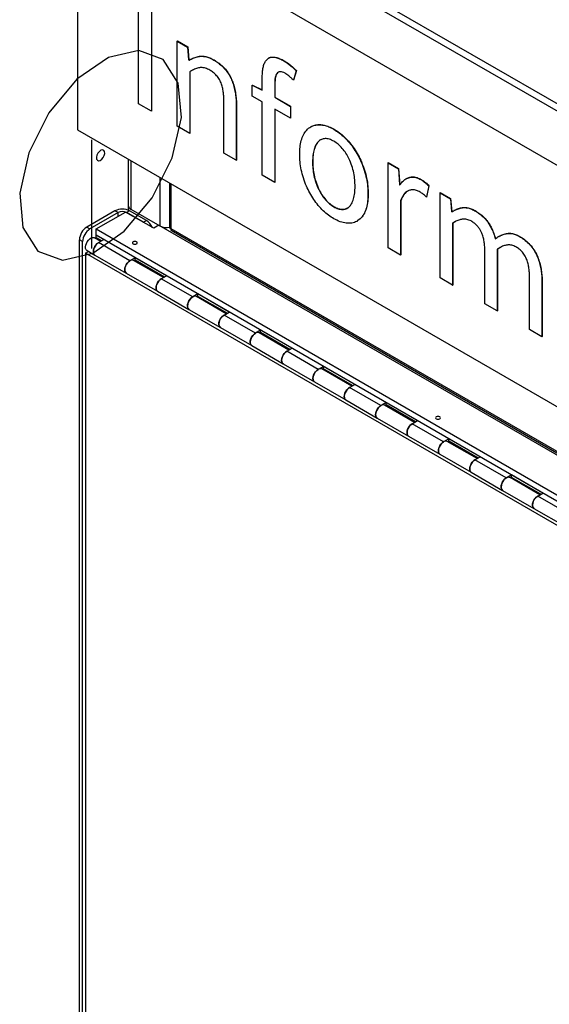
# Model space of a CAD drawing. Header units: millimetres. Extents: x 7 to 291, y 7 to 204.
# Tile 8 of 11: x 254 to 261, y 180 to 193. Entities that reach past the tile are written whole.
import ezdxf

# ---------------------------------------------------------------- set-up
doc = ezdxf.new("R2010")
doc.units = ezdxf.units.MM

msp = doc.modelspace()

# ---------------------------------------------------------------- linework, layer by layer
at = {"color": 7, "linetype": 'Continuous', "lineweight": 25}
for p, q in [((281.14115, 180.40928), (255.34589, 195.30057)), ((281.226, 180.45827), (255.43075, 195.34955)), ((280.50475, 180.0419), (254.7095, 194.93318)), ((254.7095, 194.93318), (254.7095, 191.66702)), ((255.5381, 192.01896), (255.5381, 193.57447)), ((255.71071, 193.47483), (255.71071, 191.91932)), ((255.71354, 193.47646), (255.71354, 191.92095)), ((256.06039, 192.86984), (256.06322, 192.87148)), ((256.06039, 192.86984), (256.20003, 192.78923)), ((256.06039, 191.71745), (256.06039, 192.86984)), ((256.06322, 192.87148), (256.20286, 192.79087)), ((256.20003, 192.78923), (256.20286, 192.79087)), ((256.20003, 192.78923), (256.21429, 192.61495)), ((256.20286, 192.79087), (256.21712, 192.61658)), ((257.30077, 192.64035), (257.29724, 192.63831)), ((256.21429, 192.61495), (256.21712, 192.61658)), ((256.21429, 192.61495), (256.22053, 192.61135)), ((256.21712, 192.61658), (256.22336, 192.61298)), ((256.22053, 192.61135), (256.22336, 192.61298)), ((256.55536, 192.61258), (256.55819, 192.61421)), ((257.5025, 192.60169), (257.50533, 192.60333)), ((256.22885, 192.45491), (256.22885, 191.6202)), ((256.23168, 192.45654), (256.23168, 191.62183)), ((257.21105, 192.20558), (257.21105, 192.3881)), ((257.66888, 192.46791), (257.63204, 192.33959)), ((257.67171, 192.46954), (257.63487, 192.34123)), ((257.66888, 192.46791), (257.67171, 192.46954)), ((257.07528, 192.2723), (257.07811, 192.27393)), ((257.07528, 192.12512), (257.07528, 192.2723)), ((257.07528, 192.2723), (257.21105, 192.20558)), ((257.07811, 192.27393), (257.21105, 192.20861)), ((257.37921, 192.29102), (257.38204, 192.29266)), ((257.37921, 192.29102), (257.37921, 192.10851)), ((257.38204, 192.29266), (257.38204, 192.11014)), ((257.63204, 192.33959), (257.63487, 192.34123)), ((257.21105, 192.04674), (257.07528, 192.12512)), ((257.37921, 192.10851), (257.38204, 192.11014)), ((257.37921, 192.10851), (257.59074, 191.98639)), ((257.38204, 192.11014), (257.59357, 191.98803)), ((255.71071, 191.91932), (255.5381, 192.01896)), ((256.69083, 191.3535), (256.69083, 192.05784)), ((256.85929, 191.98667), (256.86212, 191.9883)), ((256.85929, 191.98667), (256.85929, 191.25626)), ((256.86212, 191.9883), (256.86212, 191.25789)), ((257.21105, 191.05319), (257.21105, 192.04674)), ((257.59074, 191.98639), (257.59357, 191.98803)), ((257.59074, 191.98639), (257.59074, 191.82755)), ((257.59357, 191.98803), (257.59357, 191.82918)), ((255.71071, 191.91932), (255.71354, 191.92095)), ((257.59074, 191.82755), (257.37921, 191.94966)), ((257.37921, 191.94966), (257.37921, 190.95611)), ((257.38204, 191.94803), (257.38204, 190.95775)), ((257.59074, 191.82755), (257.59357, 191.82918)), ((256.22885, 191.6202), (256.06039, 191.71745)), ((257.87012, 191.71104), (257.86659, 191.709)), ((254.7095, 191.66702), (280.50475, 176.77574)), ((256.22885, 191.6202), (256.23168, 191.62183)), ((258.1787, 191.67545), (258.18152, 191.67708)), ((256.85929, 191.25626), (256.69083, 191.3535)), ((255.3956, 191.27094), (255.3956, 190.64628)), ((256.85929, 191.25626), (256.86212, 191.25789)), ((257.89111, 191.23457), (257.89393, 191.2362)), ((258.91253, 191.22334), (258.91535, 191.22498)), ((258.91253, 191.22334), (259.05216, 191.14273)), ((258.91253, 190.07095), (258.91253, 191.22334)), ((258.91535, 191.22498), (259.05499, 191.14437)), ((257.37921, 190.95611), (257.21105, 191.05319)), ((259.05216, 191.14273), (259.05499, 191.14437)), ((259.05216, 191.14273), (259.06642, 190.92591)), ((259.05499, 191.14437), (259.06925, 190.92754)), ((255.95765, 190.94648), (255.95765, 190.34696)), ((257.37921, 190.95611), (257.38204, 190.95775)), ((259.06642, 190.92591), (259.06925, 190.92754)), ((259.06642, 190.92591), (259.07266, 190.92231)), ((259.06925, 190.92754), (259.07549, 190.92394)), ((259.16008, 191.00823), (259.15655, 191.00619)), ((259.35609, 190.99575), (259.35892, 190.99739)), ((259.46275, 190.91051), (259.43007, 190.75852)), ((259.46558, 190.91214), (259.4329, 190.76015)), ((259.46275, 190.91051), (259.46558, 190.91214)), ((258.64068, 190.80185), (258.64351, 190.80348)), ((259.43007, 190.75852), (259.4329, 190.76015)), ((259.61605, 190.81721), (259.61888, 190.81884)), ((259.61605, 190.81721), (259.75569, 190.7366)), ((259.61605, 189.66481), (259.61605, 190.81721)), ((259.61888, 190.81884), (259.75852, 190.73823)), ((258.1787, 190.62735), (258.18152, 190.62898)), ((259.08098, 190.71372), (259.08381, 190.71535)), ((259.08098, 190.71372), (259.08098, 189.9737)), ((259.08381, 190.71535), (259.08381, 189.97533)), ((259.75569, 190.7366), (259.75852, 190.73823)), ((259.75569, 190.7366), (259.76995, 190.56231)), ((259.75852, 190.73823), (259.77278, 190.56395)), ((255.21861, 190.57281), (254.83678, 190.35238)), ((255.26104, 190.54831), (254.8792, 190.32788)), ((254.96406, 190.32788), (255.36004, 190.55648)), ((255.26104, 190.54831), (255.21861, 190.57281)), ((255.74187, 190.33605), (255.36004, 190.55648)), ((255.4166, 190.57281), (255.37418, 190.54831)), ((255.60045, 190.41769), (255.37418, 190.54831)), ((255.3956, 190.61758), (255.3956, 190.58278)), ((255.64288, 190.44218), (255.4166, 190.57281)), ((255.43075, 190.5973), (255.82673, 190.3687)), ((259.76995, 190.56231), (259.77278, 190.56395)), ((259.76995, 190.56231), (259.77619, 190.55871)), ((259.77278, 190.56395), (259.77902, 190.56034)), ((259.80611, 190.57714), (259.80258, 190.5751)), ((260.08636, 190.57418), (260.08918, 190.57581)), ((255.60045, 190.41769), (255.64288, 190.44218)), ((255.81258, 190.37687), (255.74187, 190.33605)), ((255.81258, 190.37687), (267.77683, 183.47006)), ((258.49357, 190.43298), (258.49711, 190.43502)), ((259.78451, 190.40227), (259.78733, 190.4039)), ((259.78451, 190.40227), (259.78451, 189.56756)), ((259.8254, 190.42777), (259.78733, 190.4039)), ((259.78733, 190.4039), (259.78733, 189.5692)), ((254.83678, 190.35238), (254.8792, 190.32788)), ((254.96406, 190.24623), (254.96123, 190.2446)), ((255.06729, 190.18337), (254.96123, 190.2446)), ((254.96123, 190.2446), (254.96123, 190.21194)), ((254.96406, 190.32788), (267.69198, 182.98021)), ((254.96406, 190.24623), (254.96406, 190.32788)), ((254.96406, 190.24623), (267.66691, 182.91303)), ((255.97522, 190.33197), (280.51182, 176.16729)), ((255.97941, 190.30926), (280.53249, 176.13507)), ((260.40431, 190.22191), (260.40078, 190.21986)), ((260.69006, 190.22567), (260.69289, 190.2273)), ((254.78021, 190.15642), (254.73778, 190.18091)), ((254.73778, 172.98456), (254.73778, 190.18091)), ((254.78021, 172.96007), (254.78021, 190.15642)), ((255.02587, 190.15945), (254.94051, 190.20873)), ((255.039, 190.16704), (254.96123, 190.21194)), ((254.99658, 190.14255), (255.06729, 190.18337)), ((255.42085, 189.89762), (254.99658, 190.14255)), ((254.81981, 189.99965), (254.86123, 190.02356)), ((267.54773, 182.65198), (254.81981, 189.99965)), ((254.81981, 189.99965), (254.81981, 172.98294)), ((254.84052, 190.03552), (254.94659, 189.97429)), ((254.94659, 189.97429), (255.37085, 189.72936)), ((259.08098, 189.9737), (258.91253, 190.07095)), ((259.08098, 189.9737), (259.08381, 189.97533)), ((260.22183, 189.3151), (260.22183, 190.01944)), ((260.39029, 190.05256), (260.39312, 190.05419)), ((260.39029, 190.05256), (260.39029, 189.21785)), ((260.43118, 190.07806), (260.39312, 190.05419)), ((260.39312, 190.05419), (260.39312, 189.21949)), ((255.49156, 189.93844), (255.42085, 189.89762)), ((255.8744, 189.66961), (255.47084, 189.90257)), ((255.47842, 189.8982), (255.49156, 189.90578)), ((255.91582, 189.69352), (255.49156, 189.93844)), ((255.49156, 189.90578), (255.49156, 189.93844)), ((255.88753, 189.67719), (255.49156, 189.90578)), ((255.37085, 189.72936), (255.79512, 189.48444)), ((255.84511, 189.6527), (255.91582, 189.69352)), ((256.26938, 189.40778), (255.84511, 189.6527)), ((259.78451, 189.56756), (259.61605, 189.66481)), ((259.78451, 189.56756), (259.78733, 189.5692)), ((260.82553, 188.96659), (260.82553, 189.67093)), ((260.99399, 189.59975), (260.99682, 189.60139)), ((260.99399, 189.59975), (260.99399, 188.86934)), ((260.99682, 189.60139), (260.99682, 188.87098)), ((255.79512, 189.48444), (256.21938, 189.23952)), ((256.34009, 189.4486), (256.26938, 189.40778)), ((256.76435, 189.20368), (256.34009, 189.4486)), ((256.34009, 189.41594), (256.34009, 189.4486)), ((256.72293, 189.17976), (256.31937, 189.41273)), ((256.32695, 189.40835), (256.34009, 189.41594)), ((256.73606, 189.18735), (256.34009, 189.41594)), ((260.39029, 189.21785), (260.22183, 189.3151)), ((256.21938, 189.23952), (256.64364, 188.9946)), ((256.69364, 189.16286), (256.76435, 189.20368)), ((257.1179, 188.91793), (256.69364, 189.16286)), ((260.39029, 189.21785), (260.39312, 189.21949)), ((256.64364, 188.9946), (257.06791, 188.74968)), ((257.18861, 188.95875), (257.1179, 188.91793)), ((257.57145, 188.68992), (257.1679, 188.92288)), ((257.17548, 188.91851), (257.18861, 188.92609)), ((257.61288, 188.71383), (257.18861, 188.95875)), ((257.18861, 188.92609), (257.18861, 188.95875)), ((257.58459, 188.6975), (257.18861, 188.92609)), ((260.99399, 188.86934), (260.82553, 188.96659)), ((260.99399, 188.86934), (260.99682, 188.87098)), ((257.06791, 188.74968), (257.49217, 188.50475)), ((257.54217, 188.67301), (257.61288, 188.71383)), ((257.96643, 188.42809), (257.54217, 188.67301)), ((257.49217, 188.50475), (257.91644, 188.25983)), ((258.03714, 188.46891), (257.96643, 188.42809)), ((258.41998, 188.20007), (258.01643, 188.43304)), ((258.02401, 188.42866), (258.03714, 188.43625)), ((258.46141, 188.22399), (258.03714, 188.46891)), ((258.03714, 188.43625), (258.03714, 188.46891)), ((258.43312, 188.20766), (258.03714, 188.43625)), ((257.91644, 188.25983), (258.3407, 188.01491)), ((258.3907, 188.18317), (258.46141, 188.22399)), ((258.81496, 187.93824), (258.3907, 188.18317)), ((258.3407, 188.01491), (258.76496, 187.76999)), ((258.88567, 187.97906), (258.81496, 187.93824)), ((259.30993, 187.73414), (258.88567, 187.97906)), ((258.88567, 187.9464), (258.88567, 187.97906)), ((259.26851, 187.71023), (258.86496, 187.9432)), ((258.87253, 187.93882), (258.88567, 187.9464)), ((259.28165, 187.71781), (258.88567, 187.9464)), ((258.76496, 187.76999), (259.18923, 187.52506)), ((259.23922, 187.69332), (259.30993, 187.73414)), ((259.66349, 187.4484), (259.23922, 187.69332)), ((259.18923, 187.52506), (259.61349, 187.28014)), ((259.7342, 187.48922), (259.66349, 187.4484)), ((260.11704, 187.22038), (259.71348, 187.45335)), ((259.72106, 187.44898), (259.7342, 187.45656)), ((260.15846, 187.2443), (259.7342, 187.48922)), ((259.7342, 187.45656), (259.7342, 187.48922)), ((260.13017, 187.22797), (259.7342, 187.45656)), ((259.61349, 187.28014), (260.03776, 187.03522)), ((260.08775, 187.20348), (260.15846, 187.2443)), ((260.51202, 186.95855), (260.08775, 187.20348)), ((260.03776, 187.03522), (260.46202, 186.7903)), ((260.58273, 186.99938), (260.51202, 186.95855)), ((260.96557, 186.73054), (260.56201, 186.96351)), ((260.56959, 186.95913), (260.58273, 186.96671)), ((261.00699, 186.75445), (260.58273, 186.99938)), ((260.58273, 186.96671), (260.58273, 186.99938)), ((260.9787, 186.73812), (260.58273, 186.96671)), ((260.46202, 186.7903), (260.88628, 186.54537)), ((260.93628, 186.71363), (261.00699, 186.75445)), ((261.36054, 186.46871), (260.93628, 186.71363)), ((260.88628, 186.54537), (261.31055, 186.30045))]:
    msp.add_line(p, q, dxfattribs=at)
at = {"color": 7, "linetype": 'Continuous'}
msp.add_line((254.90198, 191.5332), (254.90198, 190.06342), dxfattribs=at)
at = {"color": 8, "linetype": 'Continuous', "lineweight": 25}
for p, q in [((255.43075, 191.25065), (255.43075, 190.5973)), ((255.82673, 191.02206), (255.82673, 190.3687)), ((255.97522, 190.93633), (255.97522, 190.33197)), ((255.26104, 190.49933), (255.26104, 190.54831))]:
    msp.add_line(p, q, dxfattribs=at)
at = {"color": 7, "linetype": 'Continuous', "flags": 128}
for points in [[(256.07455, 192.30148), (255.87158, 192.62052), (255.5395, 192.74212), (255.12886, 192.64778), (254.70219, 192.35186), (254.32444, 191.8994), (254.05312, 191.3593), (253.92953, 190.81376), (253.97249, 190.34586), (254.17547, 190.02682), (254.50755, 189.90522), (254.91818, 189.99956), (255.34485, 190.29548), (255.72261, 190.74794), (255.99393, 191.28805), (256.11752, 191.83358), (256.07455, 192.30148)], [(255.07762, 191.374), (255.06717, 191.39042), (255.05008, 191.39668), (255.02894, 191.39182), (255.00698, 191.37659), (254.98754, 191.3533), (254.97358, 191.3255), (254.96721, 191.29743), (254.96943, 191.27334), (254.97987, 191.25692), (254.99697, 191.25066), (255.0181, 191.25552), (255.04006, 191.27075), (255.0595, 191.29404), (255.07347, 191.32184), (255.07983, 191.34992), (255.07762, 191.374)]]:
    msp.add_lwpolyline(points, dxfattribs=at)
at = {"color": 7, "linetype": 'Continuous', "lineweight": 25, "flags": 128}
for points in [[(254.84052, 190.03552), (254.83963, 190.03605), (254.82845, 190.04717), (254.8217, 190.06363), (254.81985, 190.08427), (254.82304, 190.1076), (254.83105, 190.13196), (254.84329, 190.15563), (254.85889, 190.1769), (254.87676, 190.19427), (254.8956, 190.2065), (254.91408, 190.21271), (254.93088, 190.21247), (254.94051, 190.20873)], [(254.94659, 189.97429), (254.93711, 189.98239), (254.92911, 189.99752), (254.92592, 190.01716), (254.92776, 190.03992), (254.93452, 190.06418), (254.94569, 190.0882), (254.9605, 190.11028), (254.97787, 190.12883), (254.99658, 190.14255)], [(254.99658, 190.14255), (254.98282, 190.13304), (254.96496, 190.11567), (254.94935, 190.09439), (254.93711, 190.07073), (254.92911, 190.04636), (254.92592, 190.02303), (254.92776, 190.0024), (254.93452, 189.98594), (254.94569, 189.97482), (254.94659, 189.97429)], [(255.51065, 190.15358), (255.49994, 190.15771), (255.48732, 190.15916), (255.47469, 190.15771), (255.46398, 190.15358), (255.45683, 190.1474), (255.45432, 190.14011), (255.45683, 190.13282), (255.46398, 190.12664), (255.47469, 190.12251), (255.48732, 190.12106), (255.49994, 190.12251), (255.51065, 190.12664), (255.5178, 190.13282), (255.52032, 190.14011), (255.5178, 190.1474), (255.51065, 190.15358)], [(255.47084, 189.90257), (255.46121, 189.90631), (255.44441, 189.90656), (255.42593, 189.90035), (255.40709, 189.88812), (255.38922, 189.87075), (255.37362, 189.84947), (255.36138, 189.82581), (255.35337, 189.80144), (255.35018, 189.77811), (255.35203, 189.75748), (255.35878, 189.74102), (255.36996, 189.7299), (255.37085, 189.72936)], [(255.37085, 189.72936), (255.36138, 189.73747), (255.35337, 189.75259), (255.35018, 189.77224), (255.35203, 189.795), (255.35878, 189.81926), (255.36996, 189.84328), (255.38476, 189.86536), (255.40214, 189.88391), (255.42085, 189.89762)], [(255.79512, 189.48444), (255.78564, 189.49254), (255.77764, 189.50767), (255.77445, 189.52732), (255.77629, 189.55008), (255.78304, 189.57434), (255.79422, 189.59836), (255.80902, 189.62043), (255.8264, 189.63899), (255.84511, 189.6527)], [(255.84511, 189.6527), (255.83135, 189.6432), (255.81349, 189.62583), (255.79788, 189.60455), (255.78564, 189.58089), (255.77764, 189.55652), (255.77445, 189.53319), (255.77629, 189.51256), (255.78304, 189.4961), (255.79422, 189.48498), (255.79512, 189.48444)], [(256.31937, 189.41273), (256.30974, 189.41647), (256.29294, 189.41671), (256.27446, 189.4105), (256.25561, 189.39827), (256.23775, 189.3809), (256.22214, 189.35963), (256.2099, 189.33596), (256.2019, 189.3116), (256.19871, 189.28827), (256.20056, 189.26764), (256.20731, 189.25117), (256.21848, 189.24006), (256.21938, 189.23952)], [(256.21938, 189.23952), (256.2099, 189.24762), (256.2019, 189.26275), (256.19871, 189.28239), (256.20056, 189.30516), (256.20731, 189.32941), (256.21848, 189.35344), (256.23329, 189.37551), (256.25066, 189.39407), (256.26938, 189.40778)], [(256.64364, 188.9946), (256.63417, 189.0027), (256.62617, 189.01783), (256.62297, 189.03747), (256.62482, 189.06023), (256.63157, 189.08449), (256.64275, 189.10851), (256.65755, 189.13059), (256.67493, 189.14914), (256.69364, 189.16286)], [(256.69364, 189.16286), (256.67988, 189.15335), (256.66202, 189.13598), (256.64641, 189.1147), (256.63417, 189.09104), (256.62617, 189.06667), (256.62297, 189.04335), (256.62482, 189.02271), (256.63157, 189.00625), (256.64275, 188.99513), (256.64364, 188.9946)], [(257.1679, 188.92288), (257.15827, 188.92662), (257.14147, 188.92687), (257.12299, 188.92066), (257.10414, 188.90843), (257.08628, 188.89106), (257.07067, 188.86978), (257.05843, 188.84612), (257.05043, 188.82175), (257.04724, 188.79842), (257.04908, 188.77779), (257.05584, 188.76133), (257.06701, 188.75021), (257.06791, 188.74968)], [(257.06791, 188.74968), (257.05843, 188.75778), (257.05043, 188.7729), (257.04724, 188.79255), (257.04908, 188.81531), (257.05584, 188.83957), (257.06701, 188.86359), (257.08182, 188.88567), (257.09919, 188.90422), (257.1179, 188.91793)], [(257.49217, 188.50475), (257.4827, 188.51285), (257.47469, 188.52798), (257.4715, 188.54763), (257.47335, 188.57039), (257.4801, 188.59465), (257.49128, 188.61867), (257.50608, 188.64074), (257.52346, 188.6593), (257.54217, 188.67301)], [(257.54217, 188.67301), (257.52841, 188.66351), (257.51054, 188.64614), (257.49494, 188.62486), (257.4827, 188.6012), (257.47469, 188.57683), (257.4715, 188.5535), (257.47335, 188.53287), (257.4801, 188.51641), (257.49128, 188.50529), (257.49217, 188.50475)], [(258.01643, 188.43304), (258.0068, 188.43678), (257.98999, 188.43703), (257.97151, 188.43081), (257.95267, 188.41858), (257.93481, 188.40121), (257.9192, 188.37994), (257.90696, 188.35627), (257.89896, 188.33191), (257.89577, 188.30858), (257.89761, 188.28795), (257.90436, 188.27148), (257.91554, 188.26037), (257.91644, 188.25983)], [(257.91644, 188.25983), (257.90696, 188.26793), (257.89896, 188.28306), (257.89577, 188.3027), (257.89761, 188.32547), (257.90436, 188.34972), (257.91554, 188.37375), (257.93034, 188.39582), (257.94772, 188.41438), (257.96643, 188.42809)], [(258.3407, 188.01491), (258.33122, 188.02301), (258.32322, 188.03814), (258.32003, 188.05778), (258.32188, 188.08054), (258.32863, 188.1048), (258.3398, 188.12882), (258.35461, 188.1509), (258.37199, 188.16946), (258.3907, 188.18317)], [(258.3907, 188.18317), (258.37693, 188.17366), (258.35907, 188.15629), (258.34346, 188.13501), (258.33122, 188.11135), (258.32322, 188.08699), (258.32003, 188.06366), (258.32188, 188.04302), (258.32863, 188.02656), (258.3398, 188.01544), (258.3407, 188.01491)], [(258.86496, 187.9432), (258.85532, 187.94694), (258.83852, 187.94718), (258.82004, 187.94097), (258.8012, 187.92874), (258.78334, 187.91137), (258.76773, 187.89009), (258.75549, 187.86643), (258.74749, 187.84206), (258.74429, 187.81873), (258.74614, 187.7981), (258.75289, 187.78164), (258.76407, 187.77052), (258.76496, 187.76999)], [(258.76496, 187.76999), (258.75549, 187.77809), (258.74749, 187.79321), (258.74429, 187.81286), (258.74614, 187.83562), (258.75289, 187.85988), (258.76407, 187.8839), (258.77887, 187.90598), (258.79625, 187.92453), (258.81496, 187.93824)], [(259.18923, 187.52506), (259.17975, 187.53317), (259.17175, 187.54829), (259.16856, 187.56794), (259.1704, 187.5907), (259.17716, 187.61496), (259.18833, 187.63898), (259.20314, 187.66106), (259.22051, 187.67961), (259.23922, 187.69332)], [(259.23922, 187.69332), (259.22546, 187.68382), (259.2076, 187.66645), (259.19199, 187.64517), (259.17975, 187.62151), (259.17175, 187.59714), (259.16856, 187.57381), (259.1704, 187.55318), (259.17716, 187.53672), (259.18833, 187.5256), (259.18923, 187.52506)], [(259.61187, 187.786), (259.60116, 187.79013), (259.58853, 187.79158), (259.57591, 187.79013), (259.5652, 187.786), (259.55805, 187.77982), (259.55553, 187.77253), (259.55805, 187.76524), (259.5652, 187.75906), (259.57591, 187.75493), (259.58853, 187.75348), (259.60116, 187.75493), (259.61187, 187.75906), (259.61902, 187.76524), (259.62153, 187.77253), (259.61902, 187.77982), (259.61187, 187.786)], [(259.71348, 187.45335), (259.70385, 187.45709), (259.68705, 187.45734), (259.66857, 187.45112), (259.64973, 187.43889), (259.63186, 187.42152), (259.61626, 187.40025), (259.60402, 187.37658), (259.59601, 187.35222), (259.59282, 187.32889), (259.59467, 187.30826), (259.60142, 187.2918), (259.6126, 187.28068), (259.61349, 187.28014)], [(259.61349, 187.28014), (259.60402, 187.28824), (259.59601, 187.30337), (259.59282, 187.32301), (259.59467, 187.34578), (259.60142, 187.37003), (259.6126, 187.39406), (259.6274, 187.41613), (259.64478, 187.43469), (259.66349, 187.4484)], [(260.03776, 187.03522), (260.02828, 187.04332), (260.02028, 187.05845), (260.01709, 187.07809), (260.01893, 187.10085), (260.02568, 187.12511), (260.03686, 187.14913), (260.05166, 187.17121), (260.06904, 187.18977), (260.08775, 187.20348)], [(260.08775, 187.20348), (260.07399, 187.19397), (260.05613, 187.1766), (260.04052, 187.15533), (260.02828, 187.13166), (260.02028, 187.1073), (260.01709, 187.08397), (260.01893, 187.06333), (260.02568, 187.04687), (260.03686, 187.03575), (260.03776, 187.03522)], [(260.56201, 186.96351), (260.55238, 186.96725), (260.53558, 186.96749), (260.5171, 186.96128), (260.49826, 186.94905), (260.48039, 186.93168), (260.46479, 186.9104), (260.45254, 186.88674), (260.44454, 186.86237), (260.44135, 186.83904), (260.4432, 186.81841), (260.44995, 186.80195), (260.46112, 186.79083), (260.46202, 186.7903)], [(260.46202, 186.7903), (260.45254, 186.7984), (260.44454, 186.81353), (260.44135, 186.83317), (260.4432, 186.85593), (260.44995, 186.88019), (260.46112, 186.90421), (260.47593, 186.92629), (260.49331, 186.94484), (260.51202, 186.95855)], [(260.88628, 186.54537), (260.87681, 186.55348), (260.86881, 186.5686), (260.86561, 186.58825), (260.86746, 186.61101), (260.87421, 186.63527), (260.88539, 186.65929), (260.90019, 186.68137), (260.91757, 186.69992), (260.93628, 186.71363)], [(260.93628, 186.71363), (260.92252, 186.70413), (260.90466, 186.68676), (260.88905, 186.66548), (260.87681, 186.64182), (260.86881, 186.61745), (260.86561, 186.59412), (260.86746, 186.57349), (260.87421, 186.55703), (260.88539, 186.54591), (260.88628, 186.54537)]]:
    msp.add_lwpolyline(points, dxfattribs=at)
at = {"color": 7, "linetype": 'Continuous', "lineweight": 25}
for centre, radius, start, end in [((255.45565, 190.65227), 0.06035, 185.694799, 245.625342), ((255.31761, 190.38175), 0.21518, 62.609672, 117.390328), ((255.31761, 190.43914), 0.12296, 62.609672, 117.390328), ((255.5285, 190.26292), 0.21265, 23.08652, 57.459763), ((255.91236, 190.53748), 0.18925, 243.097796, 283.845166), ((254.95271, 190.17113), 0.21515, 122.605478, 177.394522), ((254.99514, 190.14664), 0.21515, 122.605478, 177.394522)]:
    msp.add_arc(centre, radius, start, end, dxfattribs=at)
for centre, major_axis, ratio, start_param, end_param in [((255.5156, 190.5483), (-0.08486, 0.14697), 0.57733463, 0.64344422, 1.03441779), ((255.5156, 190.5483), (-0.08486, 0.14697), 0.57733463, 0.64344422, 1.03441775), ((256.01765, 190.35647), (0.05982, 0.01142), 0.4065498, 3.06411561, 3.84951378), ((256.01765, 190.35647), (0.0398, 0.0461), 0.40666448, 2.43362103, 3.21910045)]:
    msp.add_ellipse(centre, major_axis=major_axis, ratio=ratio, start_param=start_param, end_param=end_param, dxfattribs=at)
for points, knots in [([(256.22053, 192.61135), (256.23787, 192.62054), (256.27254, 192.63892), (256.32985, 192.65625), (256.38575, 192.66687), (256.44325, 192.66051), (256.49872, 192.6431), (256.53648, 192.62275), (256.55536, 192.61258)], [0, 0, 0, 0, 0.18670112, 0.37337821, 0.56003573, 0.70660884, 0.85333113, 1, 1, 1, 1]), ([(256.22336, 192.61298), (256.24069, 192.62217), (256.27537, 192.64056), (256.33268, 192.65788), (256.38858, 192.6685), (256.44608, 192.66214), (256.50154, 192.64473), (256.53931, 192.62439), (256.55819, 192.61421)], [0, 0, 0, 0, 0.18670112, 0.37337821, 0.56003573, 0.70660884, 0.85333113, 1, 1, 1, 1]), ([(257.21105, 192.3881), (257.21155, 192.40952), (257.21255, 192.45235), (257.22078, 192.5122), (257.23684, 192.56558), (257.26174, 192.60992), (257.29616, 192.64181), (257.34112, 192.65503), (257.39259, 192.65001), (257.44711, 192.63153), (257.48404, 192.61164), (257.5025, 192.60169)], [0, 0, 0, 0, 0.11207894, 0.22414116, 0.33619805, 0.44817885, 0.56010366, 0.66998469, 0.7799059, 0.88993628, 1, 1, 1, 1]), ([(257.3005, 192.64002), (257.30068, 192.64018), (257.31223, 192.65052), (257.34473, 192.65543), (257.39521, 192.65197), (257.44999, 192.63308), (257.48688, 192.61325), (257.50533, 192.60333)], [0, 0, 0, 0, 0.00384765, 0.25267501, 0.50159336, 0.75075894, 1, 1, 1, 1]), ([(256.50188, 192.475), (256.48177, 192.48532), (256.44155, 192.50594), (256.38404, 192.5149), (256.33142, 192.50304), (256.27955, 192.48314), (256.24575, 192.46432), (256.22885, 192.45491)], [0, 0, 0, 0, 0.18651245, 0.37304612, 0.55971907, 0.77983447, 1, 1, 1, 1]), ([(256.55536, 192.61258), (256.57298, 192.60183), (256.60824, 192.58034), (256.66031, 192.53823), (256.70989, 192.48763), (256.75423, 192.4278), (256.78966, 192.36141), (256.81805, 192.28897), (256.8384, 192.21275), (256.85105, 192.13492), (256.85834, 192.05917), (256.85897, 192.01084), (256.85929, 191.98667)], [0, 0, 0, 0, 0.0933585, 0.18672376, 0.28001025, 0.37326314, 0.46652763, 0.55985419, 0.66985952, 0.77988492, 0.8899242, 1, 1, 1, 1]), ([(256.55819, 192.61421), (256.57581, 192.60347), (256.61107, 192.58197), (256.66314, 192.53986), (256.71271, 192.48926), (256.75706, 192.42943), (256.79248, 192.36304), (256.82088, 192.2906), (256.84123, 192.21439), (256.85387, 192.13655), (256.86117, 192.0608), (256.8618, 192.01247), (256.86212, 191.9883)], [0, 0, 0, 0, 0.0933585, 0.18672376, 0.28001025, 0.37326314, 0.46652763, 0.55985419, 0.66985952, 0.77988492, 0.8899242, 1, 1, 1, 1]), ([(257.5025, 192.60169), (257.51842, 192.59194), (257.55026, 192.57243), (257.60655, 192.52902), (257.64524, 192.49108), (257.66888, 192.46791)], [0, 0, 0, 0, 0.28008944, 0.56021535, 1, 1, 1, 1]), ([(257.50533, 192.60333), (257.52125, 192.59357), (257.55309, 192.57407), (257.60937, 192.53065), (257.64807, 192.49271), (257.67171, 192.46954)], [0, 0, 0, 0, 0.28008944, 0.56021535, 1, 1, 1, 1]), ([(256.69083, 192.05784), (256.69066, 192.076), (256.69033, 192.11233), (256.68557, 192.16906), (256.67636, 192.22757), (256.66038, 192.28803), (256.633, 192.34876), (256.59417, 192.40305), (256.54882, 192.44567), (256.51753, 192.46522), (256.50188, 192.475)], [0, 0, 0, 0, 0.12519475, 0.25038244, 0.37555217, 0.50057916, 0.62535944, 0.74997967, 0.87494086, 1, 1, 1, 1]), ([(257.51884, 192.43341), (257.50752, 192.43936), (257.48488, 192.45126), (257.45241, 192.45686), (257.42457, 192.44963), (257.40233, 192.42672), (257.38776, 192.38991), (257.38018, 192.34266), (257.37953, 192.30824), (257.37921, 192.29102)], [0, 0, 0, 0, 0.12505299, 0.25008277, 0.37489774, 0.49994097, 0.66649774, 0.83323339, 1, 1, 1, 1]), ([(257.42934, 192.44921), (257.42913, 192.44915), (257.41979, 192.4467), (257.40583, 192.42703), (257.39039, 192.39193), (257.38306, 192.34419), (257.38238, 192.30984), (257.38204, 192.29266)], [0, 0, 0, 0, 0.00454969, 0.20367602, 0.468911, 0.73443085, 1, 1, 1, 1]), ([(257.63204, 192.33959), (257.62194, 192.35012), (257.60173, 192.37117), (257.56396, 192.40445), (257.53595, 192.42243), (257.51884, 192.43341)], [0, 0, 0, 0, 0.28012115, 0.56034705, 1, 1, 1, 1]), ([(257.71671, 191.33524), (257.71757, 191.36851), (257.7193, 191.43503), (257.73629, 191.52505), (257.76661, 191.60288), (257.80944, 191.66693), (257.86146, 191.70992), (257.91908, 191.73274), (257.97813, 191.74027), (258.04243, 191.73234), (258.10974, 191.71231), (258.15571, 191.68773), (258.1787, 191.67545)], [0, 0, 0, 0, 0.11203093, 0.22405081, 0.33605474, 0.44805431, 0.55998818, 0.64797062, 0.73595136, 0.82398171, 0.91199981, 1, 1, 1, 1]), ([(257.86983, 191.71074), (257.87001, 191.71089), (257.88482, 191.723), (257.92267, 191.73315), (257.98075, 191.74223), (258.04531, 191.73389), (258.11256, 191.71396), (258.15854, 191.68937), (258.18152, 191.67708)], [0, 0, 0, 0, 0.00246933, 0.20193029, 0.40138741, 0.60095699, 0.8004988, 1, 1, 1, 1]), ([(258.1787, 191.67545), (258.20307, 191.66025), (258.25183, 191.62987), (258.323, 191.56756), (258.39059, 191.49581), (258.45202, 191.41387), (258.50574, 191.32524), (258.55367, 191.22696), (258.59253, 191.12102), (258.62189, 191.0103), (258.63818, 190.90277), (258.63985, 190.83549), (258.64068, 190.80185)], [0, 0, 0, 0, 0.09332099, 0.18665186, 0.27999612, 0.37331173, 0.46663431, 0.55996194, 0.66995043, 0.77994664, 0.88996919, 1, 1, 1, 1]), ([(258.18152, 191.67708), (258.2059, 191.66189), (258.25466, 191.6315), (258.32583, 191.56919), (258.39342, 191.49744), (258.45485, 191.41551), (258.50857, 191.32687), (258.5565, 191.2286), (258.59535, 191.12265), (258.62471, 191.01193), (258.64101, 190.9044), (258.64268, 190.83712), (258.64351, 190.80348)], [0, 0, 0, 0, 0.09332099, 0.18665186, 0.27999612, 0.37331173, 0.46663431, 0.55996194, 0.66995043, 0.77994664, 0.88996919, 1, 1, 1, 1]), ([(258.1787, 191.5142), (258.15856, 191.52445), (258.11832, 191.54494), (258.06122, 191.55286), (258.01086, 191.54291), (257.96979, 191.51497), (257.93508, 191.46911), (257.9094, 191.40493), (257.89341, 191.32446), (257.89187, 191.26454), (257.89111, 191.23457)], [0, 0, 0, 0, 0.11197067, 0.22387124, 0.33577191, 0.44771624, 0.55977952, 0.70648511, 0.85322815, 1, 1, 1, 1]), ([(258.00049, 191.53176), (257.9914, 191.52647), (257.96809, 191.51291), (257.93823, 191.4702), (257.91214, 191.40673), (257.89627, 191.32606), (257.89471, 191.26615), (257.89393, 191.2362)], [0, 0, 0, 0, 0.11485474, 0.29445858, 0.52958365, 0.76476874, 1, 1, 1, 1]), ([(258.46629, 190.90252), (258.4656, 190.93195), (258.46422, 190.9908), (258.44968, 191.08496), (258.42457, 191.18181), (258.38868, 191.27261), (258.344, 191.35297), (258.29418, 191.4194), (258.23802, 191.47611), (258.19847, 191.5015), (258.1787, 191.5142)], [0, 0, 0, 0, 0.14011209, 0.28020324, 0.42023977, 0.56021991, 0.67018069, 0.78009295, 0.89001021, 1, 1, 1, 1]), ([(258.1787, 190.4661), (258.15442, 190.48123), (258.10586, 190.51149), (258.03494, 190.57335), (257.96762, 190.64479), (257.90635, 190.72614), (257.85198, 190.81386), (257.80449, 190.91181), (257.76475, 191.01724), (257.73582, 191.12752), (257.7193, 191.23468), (257.71757, 191.30172), (257.71671, 191.33524)], [0, 0, 0, 0, 0.093326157, 0.186668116, 0.279983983, 0.373316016, 0.466638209, 0.559943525, 0.669933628, 0.779946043, 0.889972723, 1, 1, 1, 1]), ([(257.89111, 191.23457), (257.89179, 191.20533), (257.89315, 191.14687), (257.90741, 191.05333), (257.93311, 190.95698), (257.96919, 190.86675), (258.01443, 190.78739), (258.06383, 190.72132), (258.11979, 190.66529), (258.15906, 190.64), (258.1787, 190.62735)], [0, 0, 0, 0, 0.14010774, 0.28019846, 0.42024276, 0.56018056, 0.67014549, 0.78010606, 0.89002137, 1, 1, 1, 1]), ([(257.89393, 191.2362), (257.89462, 191.20697), (257.89598, 191.1485), (257.91024, 191.05497), (257.93594, 190.95861), (257.97202, 190.86838), (258.01725, 190.78902), (258.06666, 190.72295), (258.12261, 190.66693), (258.16188, 190.64163), (258.18152, 190.62898)], [0, 0, 0, 0, 0.140107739, 0.280198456, 0.420242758, 0.560180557, 0.670145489, 0.780106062, 0.890021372, 1, 1, 1, 1]), ([(259.07266, 190.92231), (259.0842, 190.93847), (259.10729, 190.97081), (259.15165, 191.0061), (259.1997, 191.02719), (259.25056, 191.03245), (259.30211, 191.0232), (259.33811, 191.0049), (259.35609, 190.99575)], [0, 0, 0, 0, 0.18669473, 0.37342334, 0.56006502, 0.7066292, 0.85340297, 1, 1, 1, 1]), ([(259.16003, 191.00744), (259.17538, 191.01518), (259.20387, 191.02953), (259.25347, 191.03395), (259.30492, 191.02487), (259.34093, 191.00654), (259.35892, 190.99739)], [0, 0, 0, 0, 0.28006121, 0.51990856, 0.76009889, 1, 1, 1, 1]), ([(258.1787, 190.62735), (258.1987, 190.61712), (258.23871, 190.59666), (258.29551, 190.58868), (258.34552, 190.59855), (258.38713, 190.62497), (258.422, 190.67007), (258.44824, 190.73311), (258.46401, 190.81319), (258.46553, 190.87274), (258.46629, 190.90252)], [0, 0, 0, 0, 0.111981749, 0.223893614, 0.335849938, 0.447806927, 0.5598398, 0.706488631, 0.853227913, 1, 1, 1, 1]), ([(259.35609, 190.99575), (259.37662, 190.98297), (259.41328, 190.96013), (259.44763, 190.92567), (259.46275, 190.91051)], [0, 0, 0, 0, 0.5599078, 1, 1, 1, 1]), ([(259.35892, 190.99739), (259.37945, 190.9846), (259.4161, 190.96176), (259.45046, 190.92731), (259.46558, 190.91214)], [0, 0, 0, 0, 0.5599078, 1, 1, 1, 1]), ([(258.64068, 190.80185), (258.63978, 190.76874), (258.63799, 190.70253), (258.62086, 190.61305), (258.59062, 190.53558), (258.54774, 190.47201), (258.4916, 190.4273), (258.42394, 190.40361), (258.34736, 190.40232), (258.26452, 190.42148), (258.2073, 190.45123), (258.1787, 190.4661)], [0, 0, 0, 0, 0.11205417, 0.22410333, 0.33613244, 0.44813701, 0.56009716, 0.67006706, 0.78003655, 0.89002548, 1, 1, 1, 1]), ([(258.64351, 190.80348), (258.64261, 190.77038), (258.64081, 190.70418), (258.62373, 190.6146), (258.59328, 190.53751), (258.55228, 190.47415), (258.51446, 190.44807), (258.49629, 190.43554)], [0, 0, 0, 0, 0.203108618, 0.406208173, 0.609271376, 0.812290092, 1, 1, 1, 1]), ([(259.33351, 190.83347), (259.31659, 190.84144), (259.28272, 190.8574), (259.23627, 190.85879), (259.1938, 190.85114), (259.15099, 190.82611), (259.11271, 190.77982), (259.09156, 190.73576), (259.08098, 190.71372)], [0, 0, 0, 0, 0.139829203, 0.279927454, 0.420009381, 0.559926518, 0.779863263, 1, 1, 1, 1]), ([(259.17928, 190.84008), (259.1733, 190.83697), (259.14806, 190.82386), (259.1159, 190.78081), (259.09451, 190.73718), (259.08381, 190.71535)], [0, 0, 0, 0, 0.13424316, 0.56692486, 1, 1, 1, 1]), ([(259.43007, 190.75852), (259.41244, 190.77515), (259.38097, 190.80485), (259.34801, 190.82473), (259.33351, 190.83347)], [0, 0, 0, 0, 0.56000747, 1, 1, 1, 1]), ([(258.18152, 190.62898), (258.20156, 190.6187), (258.24162, 190.59814), (258.29799, 190.59091), (258.33942, 190.59656), (258.35829, 190.60972), (258.36373, 190.61353)], [0, 0, 0, 0, 0.29366357, 0.58714387, 0.88074076, 1, 1, 1, 1]), ([(259.80626, 190.57607), (259.81309, 190.58022), (259.83571, 190.59395), (259.87891, 190.60859), (259.9309, 190.62003), (259.984, 190.61738), (260.03578, 190.604), (260.07139, 190.58521), (260.08918, 190.57581)], [0, 0, 0, 0, 0.09024831, 0.29908369, 0.50787466, 0.67186553, 0.83598171, 1, 1, 1, 1]), ([(259.77619, 190.55871), (259.79186, 190.56852), (259.82322, 190.58814), (259.87597, 190.60716), (259.9281, 190.61835), (259.98117, 190.61575), (260.03296, 190.60237), (260.06856, 190.58357), (260.08636, 190.57418)], [0, 0, 0, 0, 0.18668054, 0.3733797, 0.56003916, 0.70664726, 0.85336738, 1, 1, 1, 1]), ([(260.08636, 190.57418), (260.10325, 190.56376), (260.13704, 190.54292), (260.18725, 190.50407), (260.23491, 190.45538), (260.27788, 190.39689), (260.31363, 190.33171), (260.34257, 190.2631), (260.35517, 190.21754), (260.36147, 190.19476)], [0, 0, 0, 0, 0.1400592, 0.28009607, 0.42008597, 0.56001637, 0.70664822, 0.85332161, 1, 1, 1, 1]), ([(260.08918, 190.57581), (260.10608, 190.56539), (260.13987, 190.54455), (260.19008, 190.5057), (260.23774, 190.45701), (260.28071, 190.39853), (260.31646, 190.33334), (260.3454, 190.26473), (260.358, 190.21917), (260.3643, 190.1964)], [0, 0, 0, 0, 0.1400592, 0.28009607, 0.42008597, 0.56001637, 0.70664822, 0.85332161, 1, 1, 1, 1]), ([(260.03496, 190.4354), (260.01617, 190.4441), (259.97856, 190.46151), (259.92695, 190.46289), (259.87752, 190.45275), (259.8296, 190.43264), (259.79954, 190.41239), (259.78451, 190.40227)], [0, 0, 0, 0, 0.18632756, 0.37298859, 0.55971354, 0.77981736, 1, 1, 1, 1]), ([(260.22183, 190.01944), (260.22167, 190.0375), (260.22133, 190.07364), (260.21663, 190.13006), (260.20755, 190.18822), (260.19347, 190.24175), (260.17413, 190.28866), (260.15224, 190.32718), (260.12176, 190.36797), (260.08164, 190.40612), (260.05052, 190.42564), (260.03496, 190.4354)], [0, 0, 0, 0, 0.1251103, 0.25021422, 0.37530053, 0.50024777, 0.58357751, 0.66690514, 0.75015339, 0.87504394, 1, 1, 1, 1]), ([(260.36147, 190.19476), (260.37812, 190.20574), (260.41143, 190.2277), (260.46639, 190.25186), (260.521, 190.26736), (260.57694, 190.26836), (260.6325, 190.2556), (260.67088, 190.23564), (260.69006, 190.22567)], [0, 0, 0, 0, 0.18670397, 0.37342219, 0.56008673, 0.70667484, 0.85339116, 1, 1, 1, 1]), ([(260.40427, 190.22117), (260.40786, 190.22344), (260.42827, 190.23639), (260.46938, 190.25321), (260.52379, 190.26905), (260.57978, 190.26998), (260.63532, 190.25724), (260.6737, 190.23728), (260.69289, 190.2273)], [0, 0, 0, 0, 0.04660482, 0.2654873, 0.48430685, 0.65614637, 0.82813618, 1, 1, 1, 1]), ([(260.69006, 190.22567), (260.71115, 190.21255), (260.75333, 190.1863), (260.81512, 190.13246), (260.87146, 190.06527), (260.91753, 189.98749), (260.95066, 189.90604), (260.97252, 189.82551), (260.98557, 189.74772), (260.99294, 189.67212), (260.99364, 189.62388), (260.99399, 189.59975)], [0, 0, 0, 0, 0.11203006, 0.22402881, 0.33587175, 0.44770448, 0.55969956, 0.66973802, 0.7797966, 0.88989311, 1, 1, 1, 1]), ([(260.69289, 190.2273), (260.71398, 190.21418), (260.75615, 190.18793), (260.81795, 190.13409), (260.87429, 190.0669), (260.92036, 189.98912), (260.95349, 189.90768), (260.97535, 189.82714), (260.9884, 189.74935), (260.99577, 189.67375), (260.99647, 189.62551), (260.99682, 189.60139)], [0, 0, 0, 0, 0.11203006, 0.22402881, 0.33587175, 0.44770448, 0.55969956, 0.66973802, 0.7797966, 0.88989311, 1, 1, 1, 1]), ([(260.64074, 190.08569), (260.62195, 190.09439), (260.58434, 190.1118), (260.53273, 190.11318), (260.48331, 190.10304), (260.43538, 190.08293), (260.40532, 190.06268), (260.39029, 190.05256)], [0, 0, 0, 0, 0.18632756, 0.37298859, 0.55971354, 0.77981736, 1, 1, 1, 1]), ([(260.82553, 189.67093), (260.82537, 189.6889), (260.82504, 189.72484), (260.8204, 189.78096), (260.81139, 189.83881), (260.79592, 189.8986), (260.7693, 189.95868), (260.7319, 190.01336), (260.68718, 190.05644), (260.65622, 190.07594), (260.64074, 190.08569)], [0, 0, 0, 0, 0.12519341, 0.25038105, 0.37555104, 0.50058334, 0.62538234, 0.75003134, 0.87497336, 1, 1, 1, 1])]:
    msp.add_open_spline(points, degree=3, knots=knots, dxfattribs=at)

doc.saveas('drawing.dxf')
